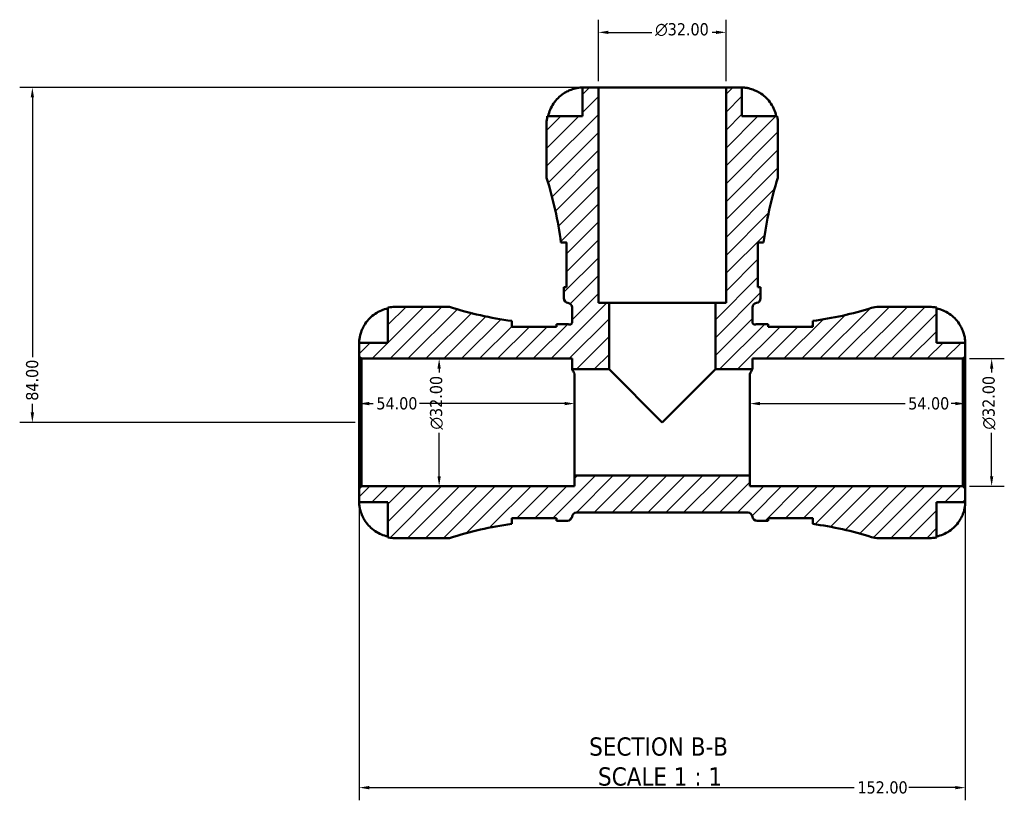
# Model space of a CAD drawing. Header units: millimetres. Extents: x 0 to 905, y -303 to 742.
# Tile 1 of 16: x 276 to 523, y -303 to -107. Entities that reach past the tile are written whole.
import ezdxf

# ---------------------------------------------------------------- set-up
doc = ezdxf.new("R2010")
doc.units = ezdxf.units.MM
for name, color, linetype, lineweight in [('Dimension (ANSI)', 7, 'Continuous', 25), ('Hatch (ANSI)', 7, 'Continuous', 18), ('Symbol (ANSI)', 7, 'Continuous', 25), ('Visible (ANSI)', 7, 'Continuous', 50)]:
    doc.layers.add(name, color=color, linetype=linetype, lineweight=lineweight)
doc.styles.add('Label Text (ANSI)', font='tahoma.ttf')
doc.styles.add('Note Text (ANSI)', font='tahoma.ttf')
doc.dimstyles.new('Default - mm (ANSI)', dxfattribs={"dimtxt": 3.048, "dimasz": 2.5, "dimexe": 3.175, "dimexo": 1.6002, "dimgap": 0.8, "dimtad": 0, "dimtoh": 1, "dimrnd": 1e-08, "dimzin": 4, "dimdsep": 46, "dimtxsty": 'Note Text (ANSI)', "dimcen": 0.09, "dimdle": 10, "dimclrd": 256, "dimclre": 256, "dimclrt": 256, "dimadec": 1, "dimazin": 1, "dimtfac": 1, "dimtofl": 0, "dimtmove": 0, "dimatfit": 3, "dimfxl": 1, "dimtolj": 1, "dimtzin": 4, "dimlwd": -1, "dimlwe": -1, "dimarcsym": 0})

# ---------------------------------------------------------------- blocks, each defined once
blk = doc.blocks.new('*D7')
at = {"layer": 'Defpoints', "color": 0, "transparency": 16777216}
for p in [(421.28, -124.25), (279.31, -208.25), (361.86, -208.25)]:
    blk.add_point(p, dxfattribs=at)
at = {"layer": 'Dimension (ANSI)', "transparency": 16777216}
for p, q in [((419.68, -124.25), (276.13, -124.25)), ((279.31, -126.75), (279.31, -191.9)), ((279.31, -205.75), (279.31, -203.6)), ((360.26, -208.25), (276.13, -208.25))]:
    blk.add_line(p, q, dxfattribs=at)
for points in [[(278.89, -126.75), (279.73, -126.75), (279.31, -124.25)], [(278.89, -205.75), (279.73, -205.75), (279.31, -208.25)]]:
    blk.add_solid(points, dxfattribs=at)
at = {"layer": 'Dimension (ANSI)', "transparency": 16777216, "insert": (277.72, -202.8), "char_height": 3.048, "attachment_point": 1, "rotation": 90, "style": 'Note Text (ANSI)'}
blk.add_mtext('\\A1;84.00', dxfattribs=at)
blk = doc.blocks.new('*D8')
at = {"layer": 'Defpoints', "color": 0, "transparency": 16777216}
for p in [(361.28, -224.83), (513.28, -224.83), (513.28, -299.84)]:
    blk.add_point(p, dxfattribs=at)
at = {"layer": 'Dimension (ANSI)', "transparency": 16777216}
for p, q in [((361.28, -226.43), (361.28, -303.01)), ((513.28, -226.43), (513.28, -303.01)), ((363.78, -299.84), (485.44, -299.84)), ((510.78, -299.84), (499.12, -299.84))]:
    blk.add_line(p, q, dxfattribs=at)
for points in [[(363.78, -299.42), (363.78, -300.25), (361.28, -299.84)], [(510.78, -299.42), (510.78, -300.25), (513.28, -299.84)]]:
    blk.add_solid(points, dxfattribs=at)
at = {"layer": 'Dimension (ANSI)', "transparency": 16777216, "insert": (486.24, -298.25), "char_height": 3.048, "attachment_point": 1, "style": 'Note Text (ANSI)'}
blk.add_mtext('\\A1;152.00', dxfattribs=at)
blk = doc.blocks.new('*D9')
at = {"layer": 'Defpoints', "color": 0, "transparency": 16777216}
for p in [(512.7, -192.25), (519.89, -192.25), (512.7, -224.25)]:
    blk.add_point(p, dxfattribs=at)
at = {"layer": 'Dimension (ANSI)', "transparency": 16777216}
for p, q in [((514.3, -192.25), (523.07, -192.25)), ((519.89, -194.75), (519.89, -195.7)), ((519.89, -221.75), (519.89, -210.84)), ((514.3, -224.25), (523.07, -224.25))]:
    blk.add_line(p, q, dxfattribs=at)
for points in [[(519.48, -194.75), (520.31, -194.75), (519.89, -192.25)], [(519.48, -221.75), (520.31, -221.75), (519.89, -224.25)]]:
    blk.add_solid(points, dxfattribs=at)
at = {"layer": 'Dimension (ANSI)', "transparency": 16777216, "insert": (517.6, -210.04), "char_height": 3.048, "attachment_point": 1, "rotation": 90, "style": 'Note Text (ANSI)'}
blk.add_mtext('\\A1;\\fAIGDT|b0|i0;\\H3.0480;\\ln\\fTahoma|b0|i0;\\H3.0480;32.00', dxfattribs=at)
blk = doc.blocks.new('*D10')
at = {"layer": 'Defpoints', "color": 0, "transparency": 16777216}
for p in [(453.28, -110.41), (421.28, -124.25), (453.28, -124.25)]:
    blk.add_point(p, dxfattribs=at)
at = {"layer": 'Dimension (ANSI)', "transparency": 16777216}
for p, q in [((421.28, -122.65), (421.28, -107.24)), ((453.28, -122.65), (453.28, -107.24)), ((423.78, -110.41), (434.69, -110.41)), ((450.78, -110.41), (449.83, -110.41))]:
    blk.add_line(p, q, dxfattribs=at)
for points in [[(423.78, -110), (423.78, -110.83), (421.28, -110.41)], [(450.78, -110), (450.78, -110.83), (453.28, -110.41)]]:
    blk.add_solid(points, dxfattribs=at)
at = {"layer": 'Dimension (ANSI)', "transparency": 16777216, "insert": (435.49, -108.12), "char_height": 3.048, "attachment_point": 1, "style": 'Note Text (ANSI)'}
blk.add_mtext('\\A1;\\fAIGDT|b0|i0;\\H3.0480;\\ln\\fTahoma|b0|i0;\\H3.0480;32.00', dxfattribs=at)
blk = doc.blocks.new('*D11')
at = {"layer": 'Defpoints', "color": 0, "transparency": 16777216}
for p in [(361.86, -192.25), (381.33, -192.25), (361.86, -224.25)]:
    blk.add_point(p, dxfattribs=at)
at = {"layer": 'Dimension (ANSI)', "transparency": 16777216}
for p, q in [((363.46, -192.25), (384.5, -192.25)), ((381.33, -194.75), (381.33, -195.7)), ((381.33, -221.75), (381.33, -210.84)), ((363.46, -224.25), (384.5, -224.25))]:
    blk.add_line(p, q, dxfattribs=at)
for points in [[(380.91, -194.75), (381.74, -194.75), (381.33, -192.25)], [(380.91, -221.75), (381.74, -221.75), (381.33, -224.25)]]:
    blk.add_solid(points, dxfattribs=at)
at = {"layer": 'Dimension (ANSI)', "transparency": 16777216, "insert": (379.03, -210.04), "char_height": 3.048, "attachment_point": 1, "rotation": 90, "style": 'Note Text (ANSI)'}
blk.add_mtext('\\A1;\\fAIGDT|b0|i0;\\H3.0480;\\ln\\fTahoma|b0|i0;\\H3.0480;32.00', dxfattribs=at)
blk = doc.blocks.new('*D12')
at = {"layer": 'Defpoints', "color": 0, "transparency": 16777216}
for p in [(361.28, -203.52), (361.28, -208.25), (415.28, -208.79)]:
    blk.add_point(p, dxfattribs=at)
at = {"layer": 'Dimension (ANSI)', "transparency": 16777216}
for p, q in [((363.78, -203.52), (364.79, -203.52)), ((412.78, -203.52), (376.39, -203.52))]:
    blk.add_line(p, q, dxfattribs=at)
for points in [[(363.78, -203.1), (363.78, -203.93), (361.28, -203.52)], [(412.78, -203.1), (412.78, -203.93), (415.28, -203.52)]]:
    blk.add_solid(points, dxfattribs=at)
at = {"layer": 'Dimension (ANSI)', "transparency": 16777216, "insert": (365.59, -201.93), "char_height": 3.048, "attachment_point": 1, "style": 'Note Text (ANSI)'}
blk.add_mtext('\\A1;54.00', dxfattribs=at)
blk = doc.blocks.new('*D13')
at = {"layer": 'Defpoints', "color": 0, "transparency": 16777216}
for p in [(513.28, -203.52), (459.28, -208.79), (513.28, -208.25)]:
    blk.add_point(p, dxfattribs=at)
at = {"layer": 'Dimension (ANSI)', "transparency": 16777216}
for p, q in [((461.78, -203.52), (498.17, -203.52)), ((510.78, -203.52), (509.77, -203.52))]:
    blk.add_line(p, q, dxfattribs=at)
for points in [[(461.78, -203.1), (461.78, -203.93), (459.28, -203.52)], [(510.78, -203.1), (510.78, -203.93), (513.28, -203.52)]]:
    blk.add_solid(points, dxfattribs=at)
at = {"layer": 'Dimension (ANSI)', "transparency": 16777216, "insert": (498.97, -201.93), "char_height": 3.048, "attachment_point": 1, "style": 'Note Text (ANSI)'}
blk.add_mtext('\\A1;54.00', dxfattribs=at)

msp = doc.modelspace()

# ---------------------------------------------------------------- hatches: boundary and pattern name
at = {"layer": 'Hatch (ANSI)'}
h = msp.add_hatch(dxfattribs=at)
h.set_pattern_fill('ANSI31', color=256, scale=25.4, style=0)
h.set_pattern_definition([(45, (0, 0), (-2.245064, 2.245064), [])])
edge = h.paths.add_edge_path()
edge.add_line((410.739, -184.241), (399.539, -184.241))
edge.add_line((399.539, -184.241), (399.539, -182.803))
edge.add_ellipse((411.419, -94.754), major_axis=(-11.88, -88.05), ratio=1, start_angle=349.68105, end_angle=360, ccw=False)
edge.add_line((383.959, -179.251), (370.279, -179.251))
edge.add_ellipse((370.279, -188.251), major_axis=(0, 9), ratio=1, start_angle=0, end_angle=11.53696)
edge.add_line((368.479, -179.433), (368.479, -188.251))
edge.add_line((368.479, -188.251), (361.279, -188.251))
edge.add_line((361.279, -188.251), (361.279, -191.671))
edge.add_line((361.279, -191.671), (361.859, -192.251))
edge.add_line((361.859, -192.251), (414.659, -192.251))
edge.add_line((414.659, -192.251), (414.659, -194.918))
edge.add_line((414.659, -194.918), (423.946, -194.918))
edge.add_line((423.946, -194.918), (423.946, -178.251))
edge.add_line((423.946, -178.251), (421.279, -178.251))
edge.add_line((421.279, -178.251), (421.279, -124.251))
edge.add_line((421.279, -124.251), (417.279, -124.251))
edge.add_line((417.279, -124.251), (417.279, -131.451))
edge.add_line((417.279, -131.451), (408.461, -131.451))
edge.add_ellipse((417.279, -133.251), major_axis=(-8.818, 1.8), ratio=1, start_angle=0, end_angle=11.53696)
edge.add_line((408.279, -133.251), (408.279, -146.931))
edge.add_ellipse((319.823, -175.011), major_axis=(88.456, 28.08), ratio=1, start_angle=349.74268, end_angle=360, ccw=False)
edge.add_line((411.865, -163.131), (413.269, -163.131))
edge.add_line((413.269, -163.131), (413.269, -174.331))
edge.add_line((413.269, -174.331), (412.626, -174.331))
edge.add_ellipse((319.823, -175.011), major_axis=(92.803, 0.68), ratio=1, start_angle=359.58018, end_angle=360, ccw=False)
edge.add_line((412.629, -175.011), (412.629, -177.109))
edge.add_ellipse((413.789, -177.109), major_axis=(-1.16, 0), ratio=1, start_angle=0, end_angle=82.81924)
edge.add_ellipse((413.499, -179.411), major_axis=(0.145, 1.151), ratio=1, start_angle=277.18076, end_angle=360, ccw=False)
edge.add_line((414.659, -179.411), (414.659, -183.121))
edge.add_spline(control_points=[(414.659, -183.121), (414.659, -183.189), (414.647, -183.257), (414.597, -183.392), (414.557, -183.457), (414.455, -183.569), (414.394, -183.614), (414.257, -183.678), (414.183, -183.696), (414.032, -183.704), (413.957, -183.693), (413.886, -183.668)], knot_values=[-0.1111542, -0.1111542, -0.1111542, -0.1111542, -0.0906295, -0.0906295, -0.0679721, -0.0679721, -0.0453148, -0.0453148, -0.0226574, -0.0226574, 0, 0, 0, 0], degree=3, periodic=0)
edge.add_ellipse((413.499, -184.761), major_axis=(0.387, 1.094), ratio=1, start_angle=0, end_angle=19.47122)
edge.add_line((413.499, -183.601), (411.419, -183.601))
edge.add_ellipse((411.419, -94.754), major_axis=(0, -88.848), ratio=1, start_angle=359.56148, end_angle=360, ccw=False)
edge.add_line((410.739, -183.599), (410.739, -184.241))
edge = h.paths.add_edge_path()
edge.add_ellipse((491.503, -231.451), major_axis=(-1.738, -5.533), ratio=1, start_angle=0, end_angle=17.43833)
edge.add_line((491.503, -237.251), (504.279, -237.251))
edge.add_ellipse((504.279, -228.251), major_axis=(0, -9), ratio=1, start_angle=0, end_angle=11.53696)
edge.add_line((506.079, -237.069), (506.079, -228.251))
edge.add_line((506.079, -228.251), (513.279, -228.251))
edge.add_line((513.279, -228.251), (513.279, -224.831))
edge.add_line((513.279, -224.831), (512.699, -224.251))
edge.add_line((512.699, -224.251), (459.279, -224.251))
edge.add_line((459.279, -224.251), (459.279, -221.585))
edge.add_line((459.279, -221.585), (415.279, -221.585))
edge.add_line((415.279, -221.585), (415.279, -224.251))
edge.add_line((415.279, -224.251), (361.859, -224.251))
edge.add_line((361.859, -224.251), (361.279, -224.831))
edge.add_line((361.279, -224.831), (361.279, -228.251))
edge.add_line((361.279, -228.251), (368.479, -228.251))
edge.add_line((368.479, -228.251), (368.479, -237.069))
edge.add_ellipse((370.279, -228.251), major_axis=(-1.8, -8.818), ratio=1, start_angle=0, end_angle=11.53696)
edge.add_line((370.279, -237.251), (383.959, -237.251))
edge.add_ellipse((411.419, -321.749), major_axis=(-27.46, 84.498), ratio=1, start_angle=349.68105, end_angle=360, ccw=False)
edge.add_line((399.539, -233.699), (399.539, -232.261))
edge.add_line((399.539, -232.261), (410.739, -232.261))
edge.add_line((410.739, -232.261), (410.739, -232.904))
edge.add_ellipse((411.419, -321.749), major_axis=(-0.68, 88.845), ratio=1, start_angle=359.56148, end_angle=360, ccw=False)
edge.add_line((411.419, -232.901), (413.499, -232.901))
edge.add_ellipse((413.499, -231.741), major_axis=(0, -1.16), ratio=1, start_angle=0, end_angle=82.81924)
edge.add_ellipse((415.801, -232.031), major_axis=(-1.151, 0.145), ratio=1, start_angle=277.18076, end_angle=360, ccw=False)
edge.add_line((415.801, -230.871), (458.757, -230.871))
edge.add_ellipse((458.757, -232.031), major_axis=(0, 1.16), ratio=1, start_angle=277.18076, end_angle=360, ccw=False)
edge.add_ellipse((461.059, -231.741), major_axis=(-1.151, -0.145), ratio=1, start_angle=0, end_angle=82.81924)
edge.add_line((461.059, -232.901), (463.139, -232.901))
edge.add_ellipse((463.139, -321.749), major_axis=(0, 88.848), ratio=1, start_angle=359.56148, end_angle=360, ccw=False)
edge.add_line((463.819, -232.904), (463.819, -232.261))
edge.add_line((463.819, -232.261), (475.019, -232.261))
edge.add_line((475.019, -232.261), (475.019, -233.699))
edge.add_ellipse((463.139, -321.749), major_axis=(11.88, 88.05), ratio=1, start_angle=350.24582, end_angle=360, ccw=False)
edge = h.paths.add_edge_path()
edge.add_ellipse((491.503, -185.051), major_axis=(0, 5.8), ratio=1, start_angle=0, end_angle=17.43833)
edge.add_ellipse((463.139, -94.754), major_axis=(26.626, -84.764), ratio=1, start_angle=350.24582, end_angle=360, ccw=False)
edge.add_line((475.019, -182.803), (475.019, -184.241))
edge.add_line((475.019, -184.241), (463.819, -184.241))
edge.add_line((463.819, -184.241), (463.819, -183.599))
edge.add_ellipse((463.139, -94.754), major_axis=(0.68, -88.845), ratio=1, start_angle=359.56148, end_angle=360, ccw=False)
edge.add_line((463.139, -183.601), (461.059, -183.601))
edge.add_ellipse((461.059, -184.761), major_axis=(0, 1.16), ratio=1, start_angle=0, end_angle=19.47122)
edge.add_spline(control_points=[(460.672, -183.668), (460.608, -183.69), (460.54, -183.702), (460.396, -183.7), (460.321, -183.684), (460.182, -183.625), (460.119, -183.582), (460.013, -183.474), (459.971, -183.411), (459.914, -183.271), (459.899, -183.196), (459.899, -183.121)], knot_values=[-0.1111542, -0.1111542, -0.1111542, -0.1111542, -0.0906295, -0.0906295, -0.0679721, -0.0679721, -0.0453148, -0.0453148, -0.0226574, -0.0226574, 0, 0, 0, 0], degree=3, periodic=0)
edge.add_line((459.899, -183.121), (459.899, -179.411))
edge.add_ellipse((461.059, -179.411), major_axis=(-1.16, 0), ratio=1, start_angle=277.18076, end_angle=360, ccw=False)
edge.add_ellipse((460.769, -177.109), major_axis=(0.145, -1.151), ratio=1, start_angle=0, end_angle=82.81924)
edge.add_line((461.929, -177.109), (461.929, -175.011))
edge.add_ellipse((554.735, -175.011), major_axis=(-92.806, 0), ratio=1, start_angle=359.58018, end_angle=360, ccw=False)
edge.add_line((461.931, -174.331), (461.289, -174.331))
edge.add_line((461.289, -174.331), (461.289, -163.131))
edge.add_line((461.289, -163.131), (462.692, -163.131))
edge.add_ellipse((554.735, -175.011), major_axis=(-92.042, 11.88), ratio=1, start_angle=349.74268, end_angle=360, ccw=False)
edge.add_line((466.279, -146.931), (466.279, -133.251))
edge.add_ellipse((457.279, -133.251), major_axis=(9, 0), ratio=1, start_angle=0, end_angle=11.53696)
edge.add_line((466.097, -131.451), (457.279, -131.451))
edge.add_line((457.279, -131.451), (457.279, -124.251))
edge.add_line((457.279, -124.251), (453.279, -124.251))
edge.add_line((453.279, -124.251), (453.279, -178.251))
edge.add_line((453.279, -178.251), (450.612, -178.251))
edge.add_line((450.612, -178.251), (450.612, -194.918))
edge.add_line((450.612, -194.918), (459.899, -194.918))
edge.add_line((459.899, -194.918), (459.899, -192.251))
edge.add_line((459.899, -192.251), (512.699, -192.251))
edge.add_line((512.699, -192.251), (513.279, -191.671))
edge.add_line((513.279, -191.671), (513.279, -188.251))
edge.add_line((513.279, -188.251), (506.079, -188.251))
edge.add_line((506.079, -188.251), (506.079, -179.433))
edge.add_ellipse((504.279, -188.251), major_axis=(1.8, 8.818), ratio=1, start_angle=0, end_angle=11.53696)
edge.add_line((504.279, -179.251), (491.503, -179.251))

# ---------------------------------------------------------------- linework, layer by layer
at = {"layer": 'Visible (ANSI)'}
for p, q in [((421.279, -124.251), (417.279, -124.251)), ((417.279, -124.251), (417.279, -131.451)), ((421.279, -178.251), (421.279, -124.251)), ((453.279, -124.251), (421.279, -124.251)), ((457.279, -124.251), (453.279, -124.251)), ((453.279, -124.251), (453.279, -178.251)), ((457.279, -131.451), (457.279, -124.251)), ((408.279, -133.251), (408.279, -146.931)), ((417.279, -131.451), (408.461, -131.451)), ((466.097, -131.451), (457.279, -131.451)), ((466.279, -146.931), (466.279, -133.251)), ((411.865, -163.131), (413.269, -163.131)), ((413.269, -163.131), (413.269, -174.331)), ((461.289, -174.331), (461.289, -163.131)), ((461.289, -163.131), (462.692, -163.131)), ((413.269, -174.331), (412.626, -174.331)), ((412.629, -175.011), (412.629, -177.109)), ((461.931, -174.331), (461.289, -174.331)), ((461.929, -177.109), (461.929, -175.011)), ((368.479, -179.433), (368.479, -188.251)), ((383.959, -179.251), (370.279, -179.251)), ((414.659, -179.411), (414.659, -183.121)), ((423.946, -178.251), (421.279, -178.251)), ((423.946, -194.918), (423.946, -178.251)), ((450.612, -178.251), (423.946, -178.251)), ((453.279, -178.251), (450.612, -178.251)), ((450.612, -178.251), (450.612, -194.918)), ((459.899, -183.121), (459.899, -179.411)), ((504.279, -179.251), (491.503, -179.251)), ((506.079, -188.251), (506.079, -179.433)), ((399.539, -184.241), (399.539, -182.803)), ((410.739, -184.241), (399.539, -184.241)), ((410.739, -183.599), (410.739, -184.241)), ((413.499, -183.601), (411.419, -183.601)), ((463.139, -183.601), (461.059, -183.601)), ((463.819, -184.241), (463.819, -183.599)), ((475.019, -184.241), (463.819, -184.241)), ((475.019, -182.803), (475.019, -184.241)), ((368.479, -188.251), (361.279, -188.251)), ((361.279, -188.251), (361.279, -191.671)), ((513.279, -188.251), (506.079, -188.251)), ((513.279, -191.671), (513.279, -188.251)), ((361.279, -191.671), (361.859, -192.251)), ((361.279, -224.831), (361.279, -191.671)), ((361.859, -192.251), (414.659, -192.251)), ((361.859, -192.251), (361.859, -224.251)), ((414.659, -192.251), (414.659, -194.918)), ((459.899, -194.918), (459.899, -192.251)), ((459.899, -192.251), (512.699, -192.251)), ((512.699, -192.251), (513.279, -191.671)), ((512.699, -192.251), (512.699, -224.251)), ((513.279, -224.831), (513.279, -191.671)), ((414.659, -194.918), (423.946, -194.918)), ((423.946, -194.918), (437.279, -208.251)), ((437.279, -208.251), (450.612, -194.918)), ((450.612, -194.918), (459.899, -194.918)), ((415.279, -221.585), (415.279, -195.999)), ((459.279, -221.585), (459.279, -195.999)), ((459.279, -221.585), (415.279, -221.585)), ((415.279, -221.585), (415.279, -224.251)), ((459.279, -224.251), (459.279, -221.585)), ((361.859, -224.251), (361.279, -224.831)), ((415.279, -224.251), (361.859, -224.251)), ((512.699, -224.251), (459.279, -224.251)), ((513.279, -224.831), (512.699, -224.251)), ((361.279, -224.831), (361.279, -228.251)), ((513.279, -228.251), (513.279, -224.831)), ((361.279, -228.251), (368.479, -228.251)), ((368.479, -228.251), (368.479, -237.069)), ((506.079, -237.069), (506.079, -228.251)), ((506.079, -228.251), (513.279, -228.251)), ((415.801, -230.871), (458.757, -230.871)), ((399.539, -233.699), (399.539, -232.261)), ((399.539, -232.261), (410.739, -232.261)), ((410.739, -232.261), (410.739, -232.904)), ((411.419, -232.901), (413.499, -232.901)), ((461.059, -232.901), (463.139, -232.901)), ((463.819, -232.904), (463.819, -232.261)), ((463.819, -232.261), (475.019, -232.261)), ((475.019, -232.261), (475.019, -233.699)), ((370.279, -237.251), (383.959, -237.251)), ((491.503, -237.251), (504.279, -237.251))]:
    msp.add_line(p, q, dxfattribs=at)
for centre, radius, start, end in [((417.279, -133.251), 9, 168.46304, 180), ((457.279, -133.251), 9, 0, 11.53696), ((319.823, -175.011), 92.806, 7.35458, 17.6119), ((554.735, -175.011), 92.806, 162.3881, 172.64542), ((319.823, -175.011), 92.806, 0, 0.41982), ((554.735, -175.011), 92.806, 179.58018, 180), ((413.789, -177.109), 1.16, 180, 262.81924), ((460.769, -177.109), 1.16, 277.18076, 0), ((370.279, -188.251), 9, 90, 101.53696), ((411.419, -94.754), 88.848, 251.99689, 262.31585), ((413.499, -179.411), 1.16, 0, 82.81924), ((461.059, -179.411), 1.16, 97.18076, 180), ((463.139, -94.754), 88.848, 277.68415, 287.43833), ((491.503, -185.051), 5.8, 90, 107.43833), ((504.279, -188.251), 9, 78.46304, 90), ((411.419, -94.754), 88.848, 269.56148, 270), ((413.499, -184.761), 1.16, 70.52878, 90), ((461.059, -184.761), 1.16, 90, 109.47122), ((463.139, -94.754), 88.848, 270, 270.43852), ((413.499, -231.741), 1.16, 270, 352.81924), ((415.801, -232.031), 1.16, 90, 172.81924), ((458.757, -232.031), 1.16, 7.18076, 90), ((461.059, -231.741), 1.16, 187.18076, 270), ((411.419, -321.749), 88.848, 97.68415, 108.00311), ((411.419, -321.749), 88.848, 90, 90.43852), ((463.139, -321.749), 88.848, 89.56148, 90), ((463.139, -321.749), 88.848, 72.56167, 82.31585), ((491.503, -231.451), 5.8, 252.56167, 270), ((370.279, -228.251), 9, 258.46304, 270), ((504.279, -228.251), 9, 270, 281.53696)]:
    msp.add_arc(centre, radius, start, end, dxfattribs=at)
for points, knots in [([(408.687, -131.451), (408.805, -130.877), (408.982, -130.316), (409.402, -129.306), (409.686, -128.767), (410.362, -127.76), (410.754, -127.293), (411.544, -126.507), (412.017, -126.115), (412.899, -125.529), (413.291, -125.31), (413.679, -125.127)], [0.17075309, 0.17075309, 0.17075309, 0.17075309, 0.33215152, 0.33215152, 0.49888818, 0.49888818, 0.66562485, 0.66562485, 0.83351137, 0.83351137, 0.95687373, 0.95687373, 0.95687373, 0.95687373]), ([(413.679, -125.127), (413.822, -125.06), (413.966, -124.996), (414.326, -124.846), (414.54, -124.765), (414.981, -124.616), (415.205, -124.551), (415.731, -124.417), (416.017, -124.363), (416.58, -124.281), (416.829, -124.264), (417.185, -124.249), (417.279, -124.251), (417.279, -124.251)], [-0.57647647, -0.57647647, -0.57647647, -0.57647647, -0.52968676, -0.52968676, -0.46054026, -0.46054026, -0.38562403, -0.38562403, -0.27730827, -0.27730827, -0.14258086, -0.14258086, 0, 0, 0, 0]), ([(457.279, -124.251), (457.279, -124.251), (457.312, -124.251), (457.447, -124.253), (457.554, -124.256), (457.912, -124.278), (458.205, -124.306), (458.8, -124.413), (459.067, -124.473), (459.559, -124.612), (459.775, -124.681), (460.218, -124.84), (460.444, -124.931), (460.738, -125.062), (460.809, -125.094), (460.879, -125.127)], [-2.49913258, -2.49913258, -2.49913258, -2.49913258, -2.41505436, -2.41505436, -2.32384732, -2.32384732, -2.1841143, -2.1841143, -2.08674766, -2.08674766, -2.01440674, -2.01440674, -1.93994266, -1.93994266, -1.91637503, -1.91637503, -1.91637503, -1.91637503]), ([(460.879, -125.127), (461.267, -125.31), (461.659, -125.529), (462.541, -126.115), (463.014, -126.507), (463.804, -127.293), (464.196, -127.76), (464.872, -128.767), (465.156, -129.306), (465.576, -130.316), (465.753, -130.877), (465.871, -131.451)], [4.42788733, 4.42788733, 4.42788733, 4.42788733, 4.55124968, 4.55124968, 4.71913621, 4.71913621, 4.88587287, 4.88587287, 5.05260954, 5.05260954, 5.21400797, 5.21400797, 5.21400797, 5.21400797]), ([(413.269, -163.21), (413.267, -163.209), (413.264, -163.208), (413.151, -163.157), (413.048, -163.131), (412.955, -163.131)], [-0.21584921, -0.21584921, -0.21584921, -0.21584921, -0.213850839, -0.213850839, -0.1162451, -0.1162451, -0.1162451, -0.1162451]), ([(461.603, -163.131), (461.533, -163.131), (461.456, -163.146), (461.347, -163.185), (461.318, -163.197), (461.289, -163.21)], [-1.996307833, -1.996307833, -1.996307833, -1.996307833, -1.922577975, -1.922577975, -1.89676865, -1.89676865, -1.89676865, -1.89676865]), ([(362.155, -184.651), (362.338, -184.264), (362.557, -183.871), (363.143, -182.989), (363.534, -182.517), (364.321, -181.726), (364.788, -181.334), (365.794, -180.659), (366.334, -180.375), (367.343, -179.955), (367.904, -179.777), (368.479, -179.659)], [4.42788405, 4.42788405, 4.42788405, 4.42788405, 4.5512464, 4.5512464, 4.71913293, 4.71913293, 4.88586959, 4.88586959, 5.05260626, 5.05260626, 5.21400469, 5.21400469, 5.21400469, 5.21400469]), ([(506.079, -179.659), (506.653, -179.777), (507.214, -179.955), (508.224, -180.375), (508.764, -180.659), (509.77, -181.334), (510.237, -181.726), (511.024, -182.517), (511.415, -182.989), (512.001, -183.871), (512.22, -184.264), (512.403, -184.651)], [0.17075309, 0.17075309, 0.17075309, 0.17075309, 0.33215152, 0.33215152, 0.49888818, 0.49888818, 0.66562485, 0.66562485, 0.83351137, 0.83351137, 0.95687373, 0.95687373, 0.95687373, 0.95687373]), ([(361.279, -188.251), (361.279, -188.251), (361.279, -188.216), (361.281, -188.067), (361.284, -187.948), (361.31, -187.565), (361.342, -187.264), (361.456, -186.662), (361.518, -186.395), (361.651, -185.936), (361.71, -185.753), (361.836, -185.398), (361.902, -185.228), (362.031, -184.921), (362.092, -184.786), (362.155, -184.651)], [0, 0, 0, 0, 0.08783311, 0.08783311, 0.18435408, 0.18435408, 0.32279749, 0.32279749, 0.41754463, 0.41754463, 0.47774931, 0.47774931, 0.53276241, 0.53276241, 0.57681269, 0.57681269, 0.57681269, 0.57681269]), ([(399.539, -183.797), (399.539, -183.863), (399.553, -183.935), (399.608, -184.085), (399.648, -184.161), (399.699, -184.241)], [-1.98255358, -1.98255358, -1.98255358, -1.98255358, -1.90993297, -1.90993297, -1.84098868, -1.84098868, -1.84098868, -1.84098868]), ([(414.659, -183.121), (414.659, -183.189), (414.647, -183.257), (414.597, -183.392), (414.557, -183.457), (414.455, -183.569), (414.394, -183.614), (414.257, -183.678), (414.183, -183.696), (414.032, -183.704), (413.957, -183.693), (413.886, -183.668)], [-0.11115418, -0.11115418, -0.11115418, -0.11115418, -0.09062952, -0.09062952, -0.06797214, -0.06797214, -0.04531476, -0.04531476, -0.02265738, -0.02265738, 0, 0, 0, 0]), ([(460.672, -183.668), (460.608, -183.69), (460.54, -183.702), (460.396, -183.7), (460.321, -183.684), (460.182, -183.625), (460.119, -183.582), (460.013, -183.474), (459.971, -183.411), (459.914, -183.271), (459.899, -183.196), (459.899, -183.121)], [-0.11115418, -0.11115418, -0.11115418, -0.11115418, -0.09062952, -0.09062952, -0.06797214, -0.06797214, -0.04531476, -0.04531476, -0.02265738, -0.02265738, 0, 0, 0, 0]), ([(474.859, -184.241), (474.882, -184.205), (474.903, -184.17), (474.986, -184.012), (475.019, -183.898), (475.019, -183.797)], [-0.24438275, -0.24438275, -0.24438275, -0.24438275, -0.21341419, -0.21341419, -0.10274723, -0.10274723, -0.10274723, -0.10274723]), ([(512.403, -184.651), (512.405, -184.655), (512.407, -184.659), (512.497, -184.851), (512.58, -185.043), (512.724, -185.404), (512.786, -185.573), (512.91, -185.944), (512.97, -186.145), (513.108, -186.674), (513.167, -186.983), (513.249, -187.558), (513.266, -187.803), (513.281, -188.157), (513.279, -188.251), (513.279, -188.251)], [-0.58332629, -0.58332629, -0.58332629, -0.58332629, -0.58206847, -0.58206847, -0.51861604, -0.51861604, -0.4628074, -0.4628074, -0.39473272, -0.39473272, -0.27692423, -0.27692423, -0.14288351, -0.14288351, 0, 0, 0, 0]), ([(415.279, -195.999), (415.271, -195.985), (415.264, -195.972), (415.064, -195.614), (414.912, -195.351), (414.709, -195.002), (414.659, -194.918), (414.659, -194.918)], [1.54374108, 1.54374108, 1.54374108, 1.54374108, 1.55390766, 1.55390766, 1.81186886, 1.81186886, 2.06983007, 2.06983007, 2.06983007, 2.06983007]), ([(459.899, -194.918), (459.899, -194.918), (459.849, -195.002), (459.646, -195.351), (459.494, -195.614), (459.294, -195.972), (459.287, -195.985), (459.279, -195.999)], [-2.06983007, -2.06983007, -2.06983007, -2.06983007, -1.81186886, -1.81186886, -1.55390766, -1.55390766, -1.54374108, -1.54374108, -1.54374108, -1.54374108]), ([(362.155, -231.851), (362.088, -231.708), (362.023, -231.564), (361.874, -231.204), (361.793, -230.99), (361.644, -230.549), (361.578, -230.325), (361.445, -229.799), (361.39, -229.513), (361.309, -228.951), (361.292, -228.702), (361.277, -228.345), (361.279, -228.251), (361.279, -228.251)], [-0.57647647, -0.57647647, -0.57647647, -0.57647647, -0.52968676, -0.52968676, -0.46054026, -0.46054026, -0.38562403, -0.38562403, -0.27730827, -0.27730827, -0.14258086, -0.14258086, 0, 0, 0, 0]), ([(513.279, -228.251), (513.279, -228.251), (513.279, -228.284), (513.277, -228.419), (513.275, -228.526), (513.252, -228.884), (513.224, -229.177), (513.117, -229.772), (513.057, -230.039), (512.919, -230.532), (512.85, -230.747), (512.69, -231.191), (512.599, -231.416), (512.468, -231.711), (512.436, -231.781), (512.403, -231.851)], [-2.49913258, -2.49913258, -2.49913258, -2.49913258, -2.41505436, -2.41505436, -2.32384732, -2.32384732, -2.1841143, -2.1841143, -2.08674766, -2.08674766, -2.01440674, -2.01440674, -1.93994266, -1.93994266, -1.91637503, -1.91637503, -1.91637503, -1.91637503]), ([(368.479, -236.844), (367.904, -236.726), (367.343, -236.548), (366.334, -236.128), (365.794, -235.844), (364.788, -235.168), (364.321, -234.777), (363.534, -233.986), (363.143, -233.513), (362.557, -232.632), (362.338, -232.239), (362.155, -231.851)], [0.17075309, 0.17075309, 0.17075309, 0.17075309, 0.33215152, 0.33215152, 0.49888818, 0.49888818, 0.66562485, 0.66562485, 0.83351137, 0.83351137, 0.95687373, 0.95687373, 0.95687373, 0.95687373]), ([(512.403, -231.851), (512.22, -232.239), (512.001, -232.632), (511.415, -233.513), (511.024, -233.986), (510.237, -234.777), (509.77, -235.168), (508.764, -235.844), (508.224, -236.128), (507.214, -236.548), (506.653, -236.726), (506.079, -236.844)], [4.42788405, 4.42788405, 4.42788405, 4.42788405, 4.5512464, 4.5512464, 4.71913293, 4.71913293, 4.88586959, 4.88586959, 5.05260626, 5.05260626, 5.21400469, 5.21400469, 5.21400469, 5.21400469]), ([(399.699, -232.261), (399.671, -232.304), (399.647, -232.346), (399.569, -232.503), (399.539, -232.61), (399.539, -232.706)], [-0.24989046, -0.24989046, -0.24989046, -0.24989046, -0.21301609, -0.21301609, -0.10827936, -0.10827936, -0.10827936, -0.10827936]), ([(475.019, -232.706), (475.019, -232.638), (475.004, -232.565), (474.948, -232.415), (474.909, -232.34), (474.859, -232.261)], [-1.97719961, -1.97719961, -1.97719961, -1.97719961, -1.90339273, -1.90339273, -1.83563806, -1.83563806, -1.83563806, -1.83563806])]:
    msp.add_open_spline(points, degree=3, knots=knots, dxfattribs=at)

# ---------------------------------------------------------------- texts
at = {"layer": 'Symbol (ANSI)', "char_height": 4.572, "attachment_point": 7, "style": 'Label Text (ANSI)'}
for s, insert in [('SECTION B-B', (418.95, -291.894)), ('SCALE 1 : 1', (421.173, -299.407))]:
    msp.add_mtext(s, dxfattribs=dict(at, insert=insert))

# ---------------------------------------------------------------- dimensions: what is measured, and where the dimension line sits
at = {"layer": 'Dimension (ANSI)'}
for base, p1, p2, angle, picture, middle in [((453.279, -110.414), (421.279, -124.251), (453.279, -124.251), 180, '*D10', (442.262, -110.414)), ((381.327, -192.251), (361.859, -224.251), (361.859, -192.251), 90, '*D11', (381.327, -203.268)), ((519.893, -192.251), (512.699, -224.251), (512.699, -192.251), 90, '*D9', (519.893, -203.268))]:
    dim = msp.add_linear_dim(base=base, p1=p1, p2=p2, angle=angle, text='\\fAIGDT|b0|i0;\\H3.0480;\\ln\\fTahoma|b0|i0;\\H3.0480;<>', dimstyle='Default - mm (ANSI)', override={"dimtoh": 0, "dimdec": 2, "dimtp": 0, "dimtm": 0, "dimtdec": 2, "dimatfit": 1}, dxfattribs=at)
    dim.commit()
    dim.dimension.update_dxf_attribs({"geometry": picture, "text_midpoint": middle, "dimtype": 160})
for base, p1, p2, angle, override, picture, middle in [((279.309, -208.251), (421.279, -124.251), (361.859, -208.251), 270, {"dimtoh": 0, "dimdec": 2, "dimtp": 0, "dimtm": 0, "dimtdec": 2, "dimatfit": 1}, '*D7', (279.309, -197.751)), ((361.279, -203.518), (415.279, -208.792), (361.279, -208.251), 180, {"dimtoh": 0, "dimdec": 2, "dimse1": 1, "dimse2": 1, "dimtp": 0, "dimtm": 0, "dimtdec": 2, "dimatfit": 1}, '*D12', (370.588, -203.518)), ((513.279, -203.518), (459.279, -208.792), (513.279, -208.251), 180, {"dimtoh": 0, "dimdec": 2, "dimse1": 1, "dimse2": 1, "dimtp": 0, "dimtm": 0, "dimtdec": 2, "dimatfit": 1}, '*D13', (503.97, -203.518)), ((513.279, -299.837), (361.279, -224.831), (513.279, -224.831), 180, {"dimtoh": 0, "dimdec": 2, "dimtp": 0, "dimtm": 0, "dimtdec": 2, "dimatfit": 1}, '*D8', (492.279, -299.837))]:
    dim = msp.add_linear_dim(base=base, p1=p1, p2=p2, angle=angle, dimstyle='Default - mm (ANSI)', override=override, dxfattribs=at)
    dim.commit()
    dim.dimension.update_dxf_attribs({"geometry": picture, "text_midpoint": middle, "dimtype": 160})

doc.saveas('drawing.dxf')
